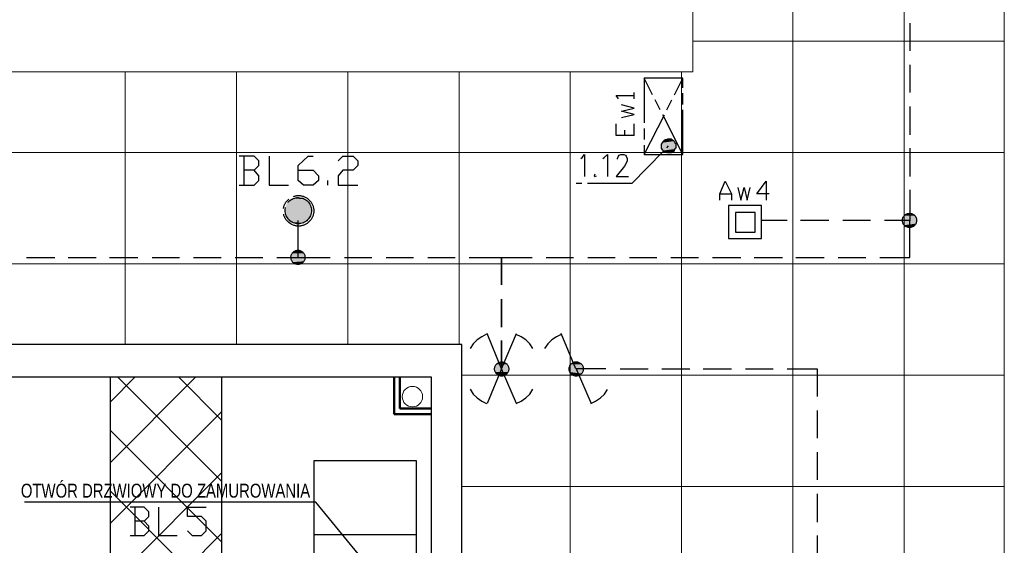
# Model space of a CAD drawing. Header units: millimetres. Extents: x 282377 to 1404227, y -783705 to 1038705.
# Tile 224 of 243: x 385815 to 386346, y 9355 to 9639. Entities that reach past the tile are written whole.
import ezdxf

# ---------------------------------------------------------------- set-up
doc = ezdxf.new("R2010")
doc.units = ezdxf.units.MM
doc.linetypes.add('ACAD_ISO08W100', pattern=[36, 24, -3, 6, -3])
doc.layers.add('!!ELEKTRYKA', color=7, linetype='Continuous')
doc.styles.add('BIKTC', font='bikromsw.shx', dxfattribs={"width": 0.8})

msp = doc.modelspace()

# ---------------------------------------------------------------- linework, layer by layer
at = {"layer": '!!ELEKTRYKA', "color": 252, "lineweight": 15, "ltscale": 15}
for p, q in [((386231.7, 10071.62), (386231.7, 7441.62)), ((386291.7, 10071.62), (386291.7, 7441.62)), ((386177.7, 9627.12), (386345.7, 9627.12)), ((385871.7, 9610.62), (385871.7, 9463.62)), ((385931.7, 9610.62), (385931.7, 9463.62)), ((385991.7, 9610.62), (385991.7, 9463.62)), ((386051.7, 9610.62), (386051.7, 9463.62)), ((386111.7, 9610.62), (386111.7, 8831.62)), ((386171.7, 9610.62), (386171.7, 8831.62)), ((384923.2, 9567.12), (386345.7, 9567.12)), ((384923.2, 9507.12), (386345.7, 9507.12)), ((386053.2, 9447.12), (386345.7, 9447.12)), ((386053.2, 9387.12), (386345.7, 9387.12))]:
    msp.add_line(p, q, dxfattribs=at)
at = {"layer": '!!ELEKTRYKA', "color": 252, "lineweight": 20}
for p, q in [((386177.7, 9979.62), (386177.7, 9610.62)), ((386345.7, 9797.62), (386345.7, 9264.36)), ((386177.7, 9610.62), (385792.2, 9610.62))]:
    msp.add_line(p, q, dxfattribs=at)
at = {"layer": '!!ELEKTRYKA', "color": 252}
for p, q in [((386053.2, 9463.62), (385090.2, 9463.62)), ((386053.2, 9347.62), (386053.2, 9463.62)), ((385193.7, 9446.12), (386036.7, 9446.12)), ((385863.7, 8922.99), (385863.7, 9446.12)), ((385863.7, 9446.12), (385923.7, 9446.12)), ((385923.7, 9446.12), (385923.7, 9326.62)), ((386036.7, 9446.12), (386036.7, 9347.62)), ((385973.67, 9401.12), (386028.67, 9401.12)), ((385973.67, 9041.12), (385973.67, 9401.12)), ((385973.67, 9401.12), (386028.67, 9401.12)), ((386028.67, 9401.12), (386028.67, 9041.12)), ((385973.67, 9361.12), (386028.67, 9361.12))]:
    msp.add_line(p, q, dxfattribs=at)
at = {"layer": '!!ELEKTRYKA', "color": 252, "linetype": 'Continuous'}
for p, q in [((385863.7, 9432.78), (385877.04, 9446.12)), ((385863.7, 9400), (385909.82, 9446.12)), ((385923.7, 9390.02), (385867.61, 9446.12)), ((385923.7, 9422.8), (385900.39, 9446.12)), ((385863.7, 9367.22), (385923.7, 9427.22)), ((385923.7, 9357.25), (385863.7, 9417.25)), ((385863.7, 9334.44), (385923.7, 9394.44)), ((385923.7, 9324.47), (385863.7, 9384.47)), ((385863.7, 9301.67), (385923.7, 9361.67))]:
    msp.add_line(p, q, dxfattribs=at)
at = {"layer": '!!ELEKTRYKA', "color": 252, "lineweight": 50}
for p, q in [((386016.7, 9446.12), (386016.7, 9426.12)), ((386019.7, 9446.12), (386019.7, 9429.12)), ((386019.7, 9429.12), (386036.7, 9429.12)), ((386016.7, 9426.12), (386036.7, 9426.12))]:
    msp.add_line(p, q, dxfattribs=at)
at = {"layer": '!!ELEKTRYKA', "color": 252, "linetype": 'ByBlock', "lineweight": -2}
msp.add_line((385974.57, 9378.55), (385817.34, 9378.55), dxfattribs=at)
at = {"layer": '!!ELEKTRYKA', "color": 5, "linetype": 'ACAD_ISO08W100', "lineweight": -3}
for points in [[(386294.71, 9636.71), (386294.71, 9621.89)], [(386294.71, 9614.27), (386294.71, 9599.45)], [(386294.71, 9591.83), (386294.71, 9576.6)], [(386294.71, 9569.39), (386294.71, 9554.16)], [(385941.2, 9557.54), (385943.77, 9560.08), (385943.77, 9562.62), (385941.2, 9565.16), (385933.19, 9565.16)], [(385935.68, 9565.17), (385935.68, 9549.51)], [(385949.27, 9565.16), (385949.27, 9549.5), (385959.83, 9549.5)], [(385964.93, 9557.54), (385972.99, 9557.54), (385975.94, 9554.58), (385975.94, 9552.04), (385972.99, 9549.5), (385967.88, 9549.5), (385964.93, 9552.04), (385964.93, 9560.08), (385970.43, 9565.16), (385972.99, 9565.16)], [(385986.53, 9562.62), (385989.08, 9565.16), (385994.57, 9565.16), (385997.12, 9562.62), (385997.12, 9560.08), (385994.57, 9557.54), (385989.08, 9557.54), (385986.53, 9554.57), (385986.53, 9549.5), (385997.12, 9549.5)], [(385933.19, 9549.49), (385941.2, 9549.49), (385943.77, 9552.04), (385943.77, 9554.57), (385941.2, 9557.54), (385935.75, 9557.54)], [(385981.01, 9549.5), (385981.01, 9552.04)], [(386294.72, 9546.95), (386294.72, 9530.44), (386281.18, 9530.44)], [(385953.48, 9510.55), (385964.89, 9510.55), (385964.89, 9530.46)], [(386228.6, 9530.46), (386214.66, 9530.46)], [(386251.1, 9530.46), (386235.85, 9530.46)], [(386273.5, 9530.46), (386258.7, 9530.46)], [(386278.63, 9510.55), (386294.71, 9510.55), (386294.71, 9530.45)], [(385818.46, 9510.55), (385833.68, 9510.55)], [(385840.88, 9510.55), (385856.1, 9510.55)], [(385863.3, 9510.55), (385878.52, 9510.55)], [(385886.19, 9510.55), (385901, 9510.55)], [(385908.61, 9510.55), (385923.42, 9510.55)], [(385931.03, 9510.55), (385945.84, 9510.55)], [(385964.93, 9510.55), (385982.29, 9510.55)], [(385989.88, 9510.55), (386004.75, 9510.55)], [(386012.34, 9510.55), (386027.14, 9510.55)], [(386034.8, 9510.55), (386049.6, 9510.55)], [(386057.19, 9510.56), (386074.53, 9510.56), (386074.53, 9495.74)], [(386074.58, 9495.73), (386074.58, 9510.55), (386091.11, 9510.55)], [(386098.67, 9510.56), (386113.47, 9510.56)], [(386121.1, 9510.56), (386135.91, 9510.56)], [(386143.54, 9510.56), (386158.35, 9510.56)], [(386165.98, 9510.56), (386180.79, 9510.56)], [(386188.42, 9510.56), (386203.68, 9510.56)], [(386210.86, 9510.56), (386226.12, 9510.56)], [(386233.29, 9510.56), (386248.55, 9510.56)], [(386256.12, 9510.56), (386270.99, 9510.56)], [(386066.5, 9469.08), (386063.97, 9467.8), (386061.44, 9466.11), (386059.3, 9463.99), (386057.61, 9461.45)], [(386074.51, 9465.69), (386074.51, 9450.44), (386066.92, 9469.49)], [(386082.62, 9431.81), (386074.58, 9450.43), (386082.62, 9469.48)], [(386091.46, 9461.45), (386089.78, 9463.99), (386087.64, 9466.11), (386085.11, 9467.8), (386082.59, 9469.07)], [(386106.7, 9469.07), (386104.18, 9467.8), (386101.65, 9466.11), (386099.52, 9463.99), (386097.84, 9461.45)], [(386114.75, 9450.44), (386106.74, 9469.49)], [(386074.58, 9450.43), (386074.58, 9465.67)], [(386074.51, 9450.44), (386066.92, 9431.82)], [(386130.89, 9450.43), (386114.81, 9450.43), (386122.88, 9431.8)], [(386138.51, 9450.43), (386153.75, 9450.43)], [(386160.98, 9450.43), (386176.21, 9450.43)], [(386183.38, 9450.43), (386198.62, 9450.43)], [(386206.24, 9450.43), (386221.09, 9450.43)], [(386228.67, 9450.44), (386244.77, 9450.44), (386244.77, 9435.62)], [(386057.61, 9439.44), (386059.3, 9436.9), (386061.44, 9434.78), (386063.97, 9433.09), (386066.5, 9431.82)], [(386082.59, 9431.82), (386085.11, 9433.09), (386087.64, 9434.78), (386089.78, 9436.89), (386091.46, 9439.44)], [(386122.82, 9431.81), (386125.33, 9433.08), (386127.91, 9434.77), (386130.04, 9436.9), (386131.72, 9439.43)], [(386244.75, 9428), (386244.75, 9413.18)], [(386244.75, 9405.56), (386244.75, 9390.74)], [(386244.75, 9383.12), (386244.75, 9367.88)], [(385881.92, 9368.31), (385884.5, 9370.85), (385884.5, 9373.39), (385881.92, 9375.93), (385874.33, 9375.93)], [(385876.88, 9375.92), (385876.88, 9360.69)], [(385889.58, 9375.92), (385889.58, 9360.68), (385899.74, 9360.68)], [(385905.24, 9363.23), (385907.81, 9360.68), (385912.88, 9360.68), (385915.39, 9363.23), (385915.39, 9368.3), (385912.88, 9370.84), (385905.24, 9370.84), (385905.24, 9375.93), (385915.39, 9375.93)], [(385874.33, 9360.69), (385881.92, 9360.69), (385884.5, 9363.22), (385884.5, 9365.77), (385881.92, 9368.31), (385876.84, 9368.31)], [(386244.75, 9360.69), (386244.75, 9345.45)]]:
    msp.add_lwpolyline(points, dxfattribs=at)
at = {"layer": '!!ELEKTRYKA', "color": 1, "linetype": 'ACAD_ISO08W100', "lineweight": -3}
for points in [[(386172.31, 9566.02), (386172.31, 9607.08), (386151.59, 9607.08), (386151.59, 9566.02), (386172.31, 9566.02), (386151.59, 9607.08)], [(386151.59, 9566.02), (386172.31, 9607.08)], [(386146.14, 9596.06), (386146.14, 9599.44)], [(386137.63, 9596.08), (386136.34, 9597.77), (386146.07, 9597.77)], [(386139.31, 9585.92), (386146.07, 9587.61), (386139.31, 9589.3), (386146.07, 9591), (386139.31, 9592.69)], [(386146.07, 9576.18), (386136.34, 9576.18), (386136.34, 9582.53)], [(386141.03, 9576.17), (386141.03, 9579.13)], [(386146.12, 9576.17), (386146.12, 9582.52)], [(386144.83, 9550.35), (386164.72, 9570.67)], [(386117.3, 9563.9), (386118.14, 9564.33), (386119.43, 9566.02), (386119.43, 9554.17)], [(386129.17, 9563.9), (386130, 9564.32), (386131.68, 9566.02), (386131.68, 9554.16)], [(386137.18, 9563.48), (386137.18, 9563.91), (386137.63, 9565.17), (386138.02, 9565.6), (386138.86, 9566.02), (386140.6, 9566.02), (386141.43, 9565.6), (386141.82, 9565.17), (386142.27, 9563.91), (386142.27, 9562.64), (386141.82, 9561.37), (386140.98, 9559.67), (386136.34, 9554.17), (386143.11, 9554.17)], [(386124.99, 9555.42), (386124.54, 9554.57), (386124.99, 9554.15), (386125.83, 9554.57)], [(386144.9, 9550.34), (386114.81, 9550.34)]]:
    msp.add_lwpolyline(points, dxfattribs=at)
msp.add_lwpolyline([(386167.27, 9567.71), (386166.82, 9567.29), (386165.99, 9566.86), (386165.15, 9566.86), (386164.32, 9566.86), (386163.87, 9566.86), (386163.03, 9567.29), (386162.19, 9567.29), (386161.74, 9568.13), (386161.36, 9568.56), (386160.91, 9569.4), (386160.91, 9570.25), (386160.91, 9570.68), (386160.91, 9571.52), (386161.36, 9572.37), (386161.74, 9572.79), (386162.19, 9573.64), (386163.03, 9574.06), (386163.48, 9574.06), (386164.32, 9574.48), (386165.15, 9574.48), (386165.99, 9574.48), (386166.44, 9574.06), (386167.27, 9573.64), (386167.66, 9573.22), (386168.11, 9572.37), (386168.56, 9571.94), (386168.56, 9571.09), (386168.56, 9570.25), (386168.56, 9569.4), (386168.11, 9568.98), (386167.66, 9568.13)], close=True, dxfattribs=at)
at = {"layer": '!!ELEKTRYKA', "color": 30, "linetype": 'ACAD_ISO08W100', "lineweight": -3, "true_color": 0xff7e00}
for points in [[(386192.24, 9541.46), (386192.24, 9544.85), (386195.18, 9551.63), (386198.58, 9544.85), (386198.58, 9541.46)], [(386218.96, 9544.84), (386212.18, 9544.84), (386217.23, 9551.61), (386217.23, 9541.45)], [(386201.97, 9548.24), (386203.63, 9541.46), (386205.36, 9548.24), (386207.02, 9541.46), (386208.75, 9548.24)], [(386192.24, 9544.85), (386198.58, 9544.85)]]:
    msp.add_lwpolyline(points, dxfattribs=at)
for points in [[(386196.93, 9520.71), (386214.74, 9520.71), (386214.74, 9538.49), (386196.93, 9538.49)], [(386200.72, 9524.1), (386211.29, 9524.1), (386211.29, 9534.69), (386200.72, 9534.69)]]:
    msp.add_lwpolyline(points, close=True, dxfattribs=at)
at = {"layer": '!!ELEKTRYKA', "color": 5, "linetype": 'ACAD_ISO08W100', "lineweight": -3}
msp.add_lwpolyline([(386074.58, 9488.11), (386074.58, 9472.87)], close=True, dxfattribs=at)
at = {"layer": '!!ELEKTRYKA', "color": 252, "linetype": 'ByBlock', "lineweight": -2}
msp.add_lwpolyline([(386026.56, 9315.07), (385974.57, 9378.55)], dxfattribs=at)
at = {"layer": '!!ELEKTRYKA', "color": 5, "linetype": 'ACAD_ISO08W100', "lineweight": -3}
for centre, radius in [((385965.16, 9535.64), 8.22), ((385965.04, 9535.77), 7.09), ((386294.59, 9530.47), 3.84), ((386294.59, 9530.47), 3.84), ((385964.84, 9510.56), 3.82), ((385964.84, 9510.56), 3.82), ((386074.69, 9450.42), 3.82), ((386074.69, 9450.42), 3.82), ((386114.88, 9450.43), 3.83), ((386114.88, 9450.43), 3.83)]:
    msp.add_circle(centre, radius, dxfattribs=at)
at = {"layer": '!!ELEKTRYKA', "color": 252, "linetype": 'Continuous', "lineweight": 20, "ltscale": 25}
msp.add_circle((386026.57, 9435.49), 5.5, dxfattribs=at)
at = {"layer": '!!ELEKTRYKA', "color": 1, "linetype": 'ACAD_ISO08W100', "lineweight": -3}
for points in [[(386168.11, 9572.37), (386160.91, 9571.94), (386168.56, 9571.94)], [(386168.11, 9572.37), (386161.36, 9572.37), (386160.91, 9571.94)], [(386167.69, 9573.22), (386161.32, 9572.37), (386168.07, 9572.37)], [(386167.69, 9573.22), (386161.77, 9573.22), (386161.32, 9572.37)], [(386167.33, 9573.62), (386161.81, 9573.2), (386167.72, 9573.2)], [(386167.33, 9573.62), (386162.26, 9573.62), (386161.81, 9573.2)], [(386166.46, 9574.05), (386162.22, 9573.63), (386167.3, 9573.63)], [(386166.46, 9574.05), (386163.06, 9574.05), (386162.22, 9573.63)], [(386166, 9574.48), (386163.05, 9574.05), (386166.45, 9574.05)], [(386166, 9574.48), (386163.88, 9574.48), (386163.05, 9574.05)], [(386168.56, 9571.94), (386160.91, 9571.09), (386168.56, 9571.09)], [(386168.56, 9571.94), (386160.91, 9571.94), (386160.91, 9571.09)], [(386168.56, 9571.09), (386160.91, 9570.25), (386168.56, 9570.25)], [(386168.56, 9571.09), (386160.91, 9571.09), (386160.91, 9570.25)], [(386168.56, 9570.25), (386160.91, 9569.83), (386168.56, 9569.83)], [(386168.56, 9570.25), (386160.91, 9570.25), (386160.91, 9569.83)], [(386168.56, 9569.83), (386160.91, 9569.83), (386161.36, 9568.98)], [(386168.52, 9569.83), (386161.32, 9568.98), (386168.07, 9568.98)], [(386168.07, 9568.98), (386161.32, 9568.98), (386161.77, 9568.14)], [(386168.17, 9568.97), (386161.81, 9568.12), (386168.17, 9568.12)], [(386168.17, 9568.12), (386161.81, 9568.12), (386162.26, 9567.69)], [(386168.13, 9568.12), (386162.22, 9567.7), (386167.3, 9567.7)], [(386167.3, 9567.7), (386162.22, 9567.7), (386162.67, 9567.28)], [(386167.26, 9567.7), (386162.63, 9567.28), (386166.88, 9567.28)], [(386166.88, 9567.28), (386162.63, 9567.28), (386163.47, 9566.85)], [(386166.87, 9567.28), (386163.46, 9566.86), (386166.42, 9566.86)]]:
    msp.add_solid(points, dxfattribs=at)
at = {"layer": '!!ELEKTRYKA', "color": 5, "linetype": 'ACAD_ISO08W100', "lineweight": -3}
for points in [[(385959.39, 9540.19), (385971.25, 9539.76), (385959, 9539.76)], [(385959.81, 9540.61), (385970.81, 9540.19), (385959.41, 9540.19)], [(385959.41, 9540.19), (385970.81, 9540.19), (385971.27, 9539.76)], [(385960.22, 9541.03), (385970.44, 9540.62), (385959.83, 9540.62)], [(385959.83, 9540.62), (385970.44, 9540.62), (385970.83, 9540.19)], [(385961.09, 9541.46), (385969.54, 9541.04), (385960.24, 9541.04)], [(385960.24, 9541.04), (385969.54, 9541.04), (385970.4, 9540.62)], [(385961.53, 9541.87), (385969.2, 9541.45), (385961.14, 9541.45)], [(385961.14, 9541.45), (385969.2, 9541.45), (385969.59, 9541.03)], [(385962.4, 9542.3), (385968.76, 9541.87), (385961.55, 9541.87)], [(385961.55, 9541.87), (385968.76, 9541.87), (385969.15, 9541.45)], [(385962.77, 9542.73), (385967.88, 9542.31), (385962.38, 9542.31)], [(385962.38, 9542.31), (385967.88, 9542.31), (385968.73, 9541.88)], [(385962.79, 9542.73), (385967.45, 9542.73), (385967.9, 9542.31)], [(385965.35, 9543.14), (385965.81, 9542.72), (385964.11, 9542.72)], [(385958.56, 9538.48), (385972.13, 9537.64), (385958.17, 9537.64)], [(385958.17, 9537.64), (385972.13, 9537.22), (385958.17, 9537.22)], [(385958.17, 9537.64), (385972.13, 9537.64), (385972.13, 9537.22)], [(385958.17, 9537.22), (385972.13, 9536.37), (385958.17, 9536.37)], [(385958.17, 9537.22), (385972.13, 9537.22), (385972.13, 9536.37)], [(385958.17, 9536.37), (385972.13, 9535.95), (385958.17, 9535.95)], [(385958.17, 9536.37), (385972.13, 9536.37), (385972.13, 9535.95)], [(385958.17, 9535.95), (385972.13, 9535.1), (385958.17, 9535.1)], [(385958.17, 9535.95), (385972.13, 9535.95), (385972.13, 9535.1)], [(385958.17, 9535.1), (385972.13, 9534.68), (385958.17, 9534.68)], [(385958.17, 9535.1), (385972.13, 9535.1), (385972.13, 9534.68)], [(385958.98, 9539.76), (385971.3, 9538.91), (385958.59, 9538.91)], [(385958.59, 9538.91), (385971.69, 9538.49), (385958.59, 9538.49)], [(385958.59, 9538.91), (385971.3, 9538.91), (385971.69, 9538.49)], [(385958.59, 9538.49), (385971.69, 9538.49), (385972.15, 9537.64)], [(385959, 9539.76), (385971.25, 9539.76), (385971.25, 9538.92)], [(385958.17, 9534.68), (385972.13, 9533.83), (385958.17, 9533.83)], [(385958.17, 9534.68), (385972.13, 9534.68), (385972.13, 9533.83)], [(385958.17, 9533.83), (385971.74, 9532.98), (385958.56, 9532.98)], [(385958.17, 9533.83), (385972.13, 9533.83), (385971.74, 9532.98)], [(385958.59, 9532.99), (385971.3, 9532.56), (385958.59, 9532.56)], [(385958.59, 9532.99), (385971.69, 9532.99), (385971.3, 9532.56)], [(385958.59, 9532.56), (385971.3, 9532.14), (385958.98, 9532.14)], [(385958.59, 9532.56), (385971.3, 9532.56), (385971.3, 9532.14)], [(385959, 9532.14), (385970.86, 9531.3), (385959.39, 9531.3)], [(385959, 9532.14), (385971.25, 9532.14), (385970.86, 9531.3)], [(385959.41, 9531.3), (385970.42, 9530.87), (385959.81, 9530.87)], [(385959.41, 9531.3), (385970.81, 9531.3), (385970.42, 9530.87)], [(385959.83, 9530.88), (385969.59, 9530.45), (385960.22, 9530.45)], [(385959.83, 9530.88), (385970.44, 9530.88), (385969.59, 9530.45)], [(385960.24, 9530.45), (385969.15, 9530.04), (385961.09, 9530.04)], [(385960.24, 9530.45), (385969.54, 9530.45), (385969.15, 9530.04)], [(385961.14, 9530.02), (385968.74, 9529.6), (385961.53, 9529.6)], [(385961.14, 9530.02), (385969.2, 9530.02), (385968.74, 9529.6)], [(385961.55, 9529.6), (385967.91, 9529.17), (385962.4, 9529.17)], [(385961.55, 9529.6), (385968.76, 9529.6), (385967.91, 9529.17)], [(386298.53, 9532.14), (386290.91, 9531.29), (386298.53, 9531.29)], [(386298.53, 9532.14), (386291.36, 9532.14), (386290.91, 9531.29)], [(386298.53, 9531.29), (386290.91, 9530.87), (386298.53, 9530.87)], [(386298.53, 9531.29), (386290.91, 9531.29), (386290.91, 9530.87)], [(386298.53, 9530.87), (386290.91, 9530.02), (386298.53, 9530.02)], [(386298.53, 9530.87), (386290.91, 9530.87), (386290.91, 9530.02)], [(386298.53, 9530.02), (386290.91, 9529.17), (386298.53, 9529.17)], [(386298.53, 9530.02), (386290.91, 9530.02), (386290.91, 9529.17)], [(386298.12, 9532.99), (386291.33, 9532.14), (386298.5, 9532.14)], [(386298.12, 9532.99), (386291.77, 9532.99), (386291.33, 9532.14)], [(386297.26, 9533.41), (386291.74, 9532.99), (386298.09, 9532.99)], [(386297.26, 9533.41), (386292.19, 9533.41), (386291.74, 9532.99)], [(386296.79, 9533.84), (386292.16, 9533.42), (386297.23, 9533.42)], [(386296.79, 9533.84), (386292.6, 9533.84), (386292.16, 9533.42)], [(386296.38, 9534.27), (386292.57, 9533.84), (386296.82, 9533.84)], [(386296.38, 9534.27), (386293.4, 9534.27), (386292.57, 9533.84)], [(385962.79, 9529.18), (385966.59, 9528.76), (385963.65, 9528.76)], [(385962.79, 9529.18), (385967.45, 9529.18), (385966.59, 9528.76)], [(386298.53, 9529.17), (386290.91, 9529.17), (386291.36, 9528.75)], [(386298.5, 9529.18), (386291.33, 9528.75), (386298.12, 9528.75)], [(386298.12, 9528.75), (386291.33, 9528.75), (386291.77, 9527.91)], [(386298.09, 9528.75), (386291.74, 9527.91), (386297.65, 9527.91)], [(386297.65, 9527.91), (386291.74, 9527.91), (386292.19, 9527.48)], [(386297.68, 9527.92), (386292.16, 9527.49), (386297.23, 9527.49)], [(386297.23, 9527.49), (386292.16, 9527.49), (386292.98, 9527.06)], [(386297.24, 9527.5), (386292.98, 9527.07), (386296.35, 9527.07)], [(386296.35, 9527.07), (386292.98, 9527.07), (386293.81, 9526.65)], [(386296.42, 9527.05), (386293.88, 9526.64), (386295.98, 9526.64)], [(385967.08, 9513.94), (385961.97, 9513.51), (385967.47, 9513.51)], [(385967.08, 9513.94), (385962.82, 9513.94), (385961.97, 9513.51)], [(385966.2, 9514.37), (385962.79, 9513.94), (385967.05, 9513.94)], [(385966.2, 9514.37), (385963.19, 9514.37), (385962.79, 9513.94)], [(385968.71, 9511.41), (385960.66, 9510.56), (385968.71, 9510.56)], [(385968.71, 9511.41), (385961.05, 9511.41), (385960.66, 9510.56)], [(385968.71, 9510.56), (385960.66, 9510.56), (385961.05, 9510.14)], [(385967.89, 9512.66), (385961.14, 9512.24), (385968.34, 9512.24)], [(385967.89, 9512.66), (385961.53, 9512.66), (385961.14, 9512.24)], [(385968.34, 9512.24), (385961.14, 9511.39), (385968.74, 9511.39)], [(385968.34, 9512.24), (385961.14, 9512.24), (385961.14, 9511.39)], [(385968.74, 9510.54), (385961.14, 9510.12), (385968.74, 9510.12)], [(385968.74, 9510.12), (385961.14, 9509.28), (385968.34, 9509.28)], [(385968.74, 9510.12), (385961.14, 9510.12), (385961.14, 9509.28)], [(385968.34, 9509.28), (385961.14, 9509.28), (385961.53, 9508.43)], [(385967.45, 9513.51), (385961.55, 9512.67), (385967.91, 9512.67)], [(385967.45, 9513.51), (385961.95, 9513.51), (385961.55, 9512.67)], [(385968.3, 9509.28), (385961.55, 9508.43), (385968.3, 9508.43)], [(385968.3, 9508.43), (385961.55, 9508.43), (385961.95, 9508.01)], [(385968.32, 9508.44), (385961.97, 9508.01), (385967.86, 9508.01)], [(385967.86, 9508.01), (385961.97, 9508.01), (385962.36, 9507.58)], [(385967.88, 9508.01), (385962.38, 9507.59), (385967.03, 9507.59)], [(385967.03, 9507.59), (385962.38, 9507.59), (385962.77, 9507.17)], [(385967.05, 9507.59), (385962.79, 9507.17), (385966.59, 9507.17)], [(385966.59, 9507.17), (385962.79, 9507.17), (385963.65, 9506.74)], [(385966.57, 9507.17), (385963.62, 9506.75), (385965.72, 9506.75)], [(386071.24, 9451.27), (386078.83, 9450.85), (386070.79, 9450.85)], [(386070.79, 9450.85), (386078.83, 9450.01), (386070.79, 9450.01)], [(386070.79, 9450.85), (386078.83, 9450.85), (386078.83, 9450.01)], [(386070.79, 9450.01), (386078.44, 9449.16), (386071.24, 9449.16)], [(386070.79, 9450.01), (386078.83, 9450.01), (386078.44, 9449.16)], [(386071.66, 9452.97), (386078.4, 9452.12), (386071.2, 9452.12)], [(386071.2, 9452.12), (386078.4, 9451.28), (386071.2, 9451.28)], [(386071.2, 9452.12), (386078.4, 9452.12), (386078.4, 9451.28)], [(386071.2, 9451.28), (386078.4, 9451.28), (386078.85, 9450.85)], [(386072.07, 9453.4), (386077.97, 9452.97), (386071.62, 9452.97)], [(386071.62, 9452.97), (386077.97, 9452.97), (386078.36, 9452.12)], [(386072.87, 9453.82), (386077.54, 9453.4), (386072.03, 9453.4)], [(386072.03, 9453.4), (386077.54, 9453.4), (386077.93, 9452.98)], [(386073.31, 9454.25), (386076.68, 9453.83), (386072.86, 9453.83)], [(386072.86, 9453.83), (386076.68, 9453.83), (386077.53, 9453.41)], [(386073.27, 9454.26), (386076.25, 9454.26), (386076.64, 9453.83)], [(386111.4, 9452.14), (386118.57, 9451.29), (386110.95, 9451.29)], [(386110.95, 9451.29), (386118.57, 9450.87), (386110.95, 9450.87)], [(386110.95, 9451.29), (386118.57, 9451.29), (386118.57, 9450.87)], [(386110.95, 9450.87), (386118.57, 9450.02), (386110.95, 9450.02)], [(386110.95, 9450.87), (386118.57, 9450.87), (386118.57, 9450.02)], [(386110.95, 9450.02), (386118.57, 9449.17), (386110.95, 9449.17)], [(386110.95, 9450.02), (386118.57, 9450.02), (386118.57, 9449.17)], [(386112.27, 9453.39), (386117.76, 9452.97), (386111.43, 9452.97)], [(386111.43, 9452.97), (386118.21, 9452.12), (386111.43, 9452.12)], [(386111.43, 9452.97), (386117.76, 9452.97), (386118.21, 9452.12)], [(386111.43, 9452.12), (386118.21, 9452.12), (386118.6, 9451.27)], [(386112.71, 9453.82), (386117.36, 9453.4), (386112.26, 9453.4)], [(386112.26, 9453.4), (386117.36, 9453.4), (386117.75, 9452.97)], [(386113.51, 9454.24), (386116.94, 9453.83), (386112.67, 9453.83)], [(386112.67, 9453.83), (386116.94, 9453.83), (386117.32, 9453.4)], [(386113.5, 9454.25), (386116.02, 9454.25), (386116.86, 9453.83)], [(386071.2, 9449.16), (386077.94, 9448.74), (386071.66, 9448.74)], [(386071.2, 9449.16), (386078.4, 9449.16), (386077.94, 9448.74)], [(386071.62, 9448.74), (386077.52, 9447.89), (386072.07, 9447.89)], [(386071.62, 9448.74), (386077.97, 9448.74), (386077.52, 9447.89)], [(386072.03, 9447.9), (386077.09, 9447.47), (386072.48, 9447.47)], [(386072.03, 9447.9), (386077.54, 9447.9), (386077.09, 9447.47)], [(386072.44, 9447.48), (386076.66, 9447.05), (386072.9, 9447.05)], [(386072.44, 9447.48), (386077.11, 9447.48), (386076.66, 9447.05)], [(386072.86, 9447.05), (386075.84, 9446.63), (386073.7, 9446.63)], [(386072.86, 9447.05), (386076.68, 9447.05), (386075.84, 9446.63)], [(386110.95, 9449.17), (386118.12, 9448.75), (386111.4, 9448.75)], [(386110.95, 9449.17), (386118.57, 9449.17), (386118.12, 9448.75)], [(386111.43, 9448.74), (386117.76, 9447.89), (386111.88, 9447.89)], [(386111.43, 9448.74), (386118.21, 9448.74), (386117.76, 9447.89)], [(386111.85, 9447.89), (386117.34, 9447.47), (386112.3, 9447.47)], [(386111.85, 9447.89), (386117.79, 9447.89), (386117.34, 9447.47)], [(386112.26, 9447.47), (386116.52, 9447.04), (386113.1, 9447.04)], [(386112.26, 9447.47), (386117.36, 9447.47), (386116.52, 9447.04)], [(386113.09, 9447.05), (386116.06, 9446.63), (386113.54, 9446.63)], [(386113.09, 9447.05), (386116.45, 9447.05), (386116.06, 9446.63)]]:
    msp.add_solid(points, dxfattribs=at)

# ---------------------------------------------------------------- texts
at = {"layer": '!!ELEKTRYKA', "color": 252, "style": 'BIKTC', "width": 0.8}
msp.add_text('OTWÓR DRZWIOWY DO ZAMUROWANIA', height=7.5, rotation=360, dxfattribs=at).set_placement((385815.44, 9381.05))

doc.saveas('drawing.dxf')
